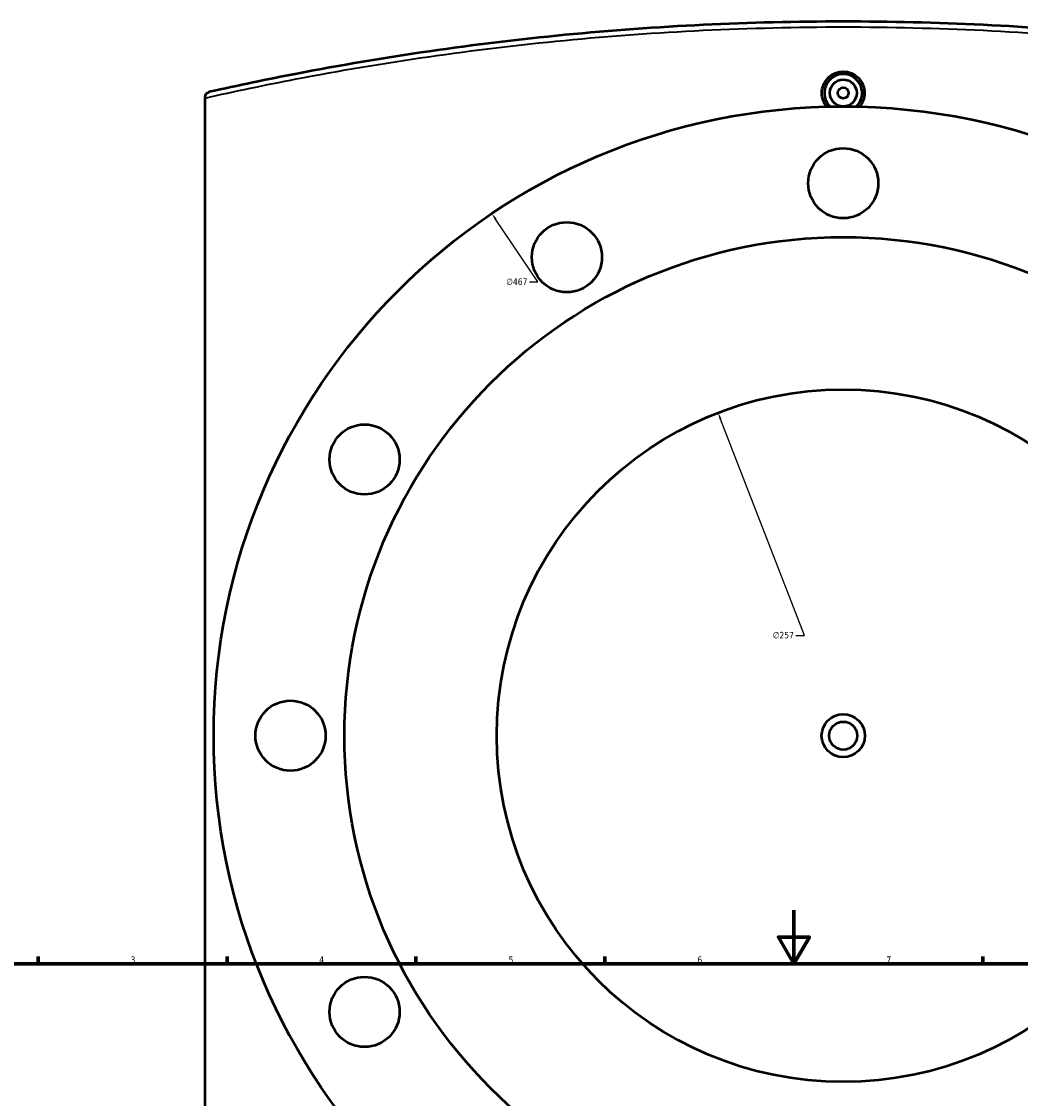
# Model space of a CAD drawing. Header units: millimetres. Extents: x -634 to 1186, y -411 to 930.
# Tile 10 of 13: x 134 to 505, y 524 to 924. Entities that reach past the tile are written whole.
import ezdxf

# ---------------------------------------------------------------- set-up
doc = ezdxf.new("R2010")
doc.units = ezdxf.units.MM
for name, color, linetype, lineweight in [('Border (ANSI)', 7, 'Continuous', 70), ('Dimension (ANSI)', 7, 'Continuous', 25), ('Visible (ANSI)', 7, 'Continuous', 50), ('Visible Narrow (ANSI)', 7, 'Continuous', 35)]:
    doc.layers.add(name, color=color, linetype=linetype, lineweight=lineweight)
doc.styles.add('Note Text (ANSI)', font='tahoma.ttf')
doc.dimstyles.new('Default - mm (ANSI)', dxfattribs={"dimtxt": 2.4, "dimasz": 2.5, "dimexe": 3.175, "dimexo": 1.6002, "dimgap": 0.8, "dimtad": 0, "dimtoh": 1, "dimdec": 0, "dimrnd": 1e-08, "dimzin": 4, "dimdsep": 46, "dimtxsty": 'Note Text (ANSI)', "dimcen": 0.09, "dimdle": 10, "dimclrd": 256, "dimclre": 256, "dimclrt": 5, "dimadec": 1, "dimazin": 1, "dimtfac": 1.27, "dimtofl": 0, "dimtmove": 0, "dimatfit": 3, "dimfxl": 1, "dimtolj": 1, "dimtzin": 4, "dimlwd": -1, "dimlwe": -1, "dimarcsym": 0})

# ---------------------------------------------------------------- blocks, each defined once
blk = doc.blocks.new('Borders Default Border')
at = {"layer": 'Border (ANSI)'}
for p, q in [((140.17, 574), (140.17, 576.8)), ((210.25, 574), (210.25, 576.8)), ((280.33, 574), (280.33, 576.8)), ((350.42, 574), (350.42, 576.8)), ((490.58, 574), (490.58, 576.8))]:
    blk.add_line(p, q, dxfattribs=at)
at = {"layer": 'Border (ANSI)', "flags": 128}
for points in [[(420.5, 594), (420.5, 574), (414.73, 584), (426.27, 584), (420.5, 574)], [(20, 20), (20, 574), (821, 574), (821, 20), (20, 20)]]:
    blk.add_lwpolyline(points, dxfattribs=at)
at = {"layer": 'Border (ANSI)', "color": 5, "true_color": 0x0000ff, "char_height": 2.4, "attachment_point": 7, "style": 'Note Text (ANSI)'}
for s, insert in [('3', (174.46, 574.35)), ('4', (244.45, 574.4)), ('5', (314.67, 574.35)), ('6', (384.69, 574.35)), ('7', (454.8, 574.4))]:
    blk.add_mtext(s, dxfattribs=dict(at, insert=insert))
blk = doc.blocks.new('*D7')
at = {"layer": 'Defpoints', "color": 0, "transparency": 16777216}
for p in [(392.4, 778.54), (485.21, 538.88)]:
    blk.add_point(p, dxfattribs=at)
at = {"layer": 'Dimension (ANSI)', "transparency": 16777216}
for p, q in [((424.38, 695.94), (393.3, 776.21)), ((421.22, 695.94), (424.38, 695.94))]:
    blk.add_line(p, q, dxfattribs=at)
blk.add_solid([(393.69, 776.36), (392.91, 776.06), (392.4, 778.54)], dxfattribs=at)
at = {"layer": 'Dimension (ANSI)', "color": 5, "transparency": 16777216, "insert": (412.66, 697.24), "char_height": 2.4, "attachment_point": 1, "style": 'Note Text (ANSI)'}
blk.add_mtext('\\A1;∅257', dxfattribs=at)
blk = doc.blocks.new('*D8')
at = {"layer": 'Defpoints', "color": 0, "transparency": 16777216}
for p in [(308.48, 852.46), (569.12, 464.96)]:
    blk.add_point(p, dxfattribs=at)
at = {"layer": 'Dimension (ANSI)', "transparency": 16777216}
for p, q in [((325.54, 827.1), (309.88, 850.39)), ((322.38, 827.1), (325.54, 827.1))]:
    blk.add_line(p, q, dxfattribs=at)
blk.add_solid([(310.22, 850.62), (309.53, 850.16), (308.48, 852.46)], dxfattribs=at)
at = {"layer": 'Dimension (ANSI)', "color": 5, "transparency": 16777216, "insert": (313.82, 828.39), "char_height": 2.4, "attachment_point": 1, "style": 'Note Text (ANSI)'}
blk.add_mtext('\\A1;∅467', dxfattribs=at)

msp = doc.modelspace()

# ---------------------------------------------------------------- linework, layer by layer
at = {"layer": 'Visible (ANSI)'}
for p in [(202.1, 895.61), (202.1, 422.09)]:
    msp.add_line(p, (202.1, 895.34), dxfattribs=at)
for centre, radius in [((438.8, 897.21), 5), ((438.8, 897.21), 2), ((438.8, 658.71), 233.5), ((438.8, 863.71), 13), ((336.3, 836.25), 13), ((438.8, 658.71), 185), ((438.8, 658.71), 128.5), ((261.27, 761.21), 13), ((233.8, 658.71), 13), ((438.8, 658.71), 8), ((438.8, 658.71), 5.2), ((261.27, 556.21), 13)]:
    msp.add_circle(centre, radius, dxfattribs=at)
msp.add_arc((438.8, 897.21), 7, 313.8237, 226.1763, dxfattribs=at)
for points, knots in [([(673.94, 897.57), (663.26, 899.97), (652.42, 902.24), (609.3, 910.55), (575.98, 915.44), (508.03, 922.02), (473.42, 923.71), (438.8, 923.71), (404.19, 923.71), (369.57, 922.02), (301.62, 915.43), (268.31, 910.55), (225.19, 902.24), (214.35, 899.97), (203.66, 897.57)], [6.141631, 6.141631, 6.141631, 6.141631, 9.679222, 9.679222, 20.044203, 20.044203, 30.409189, 30.409189, 30.409189, 40.774176, 40.774176, 51.139157, 51.139157, 54.676962, 54.676962, 54.676962, 54.676962]), ([(432.71, 892.13), (432.21, 892.74), (431.78, 893.43), (431.07, 895.16), (430.87, 896.22), (430.87, 897.21), (430.87, 898.21), (431.07, 899.27), (431.88, 901.22), (432.49, 902.12), (433.9, 903.52), (434.79, 904.13), (436.74, 904.94), (437.81, 905.14), (439.8, 905.14), (440.86, 904.94), (442.81, 904.13), (443.71, 903.52), (445.11, 902.12), (445.72, 901.22), (446.53, 899.27), (446.73, 898.21), (446.73, 897.21)], [4.252217, 4.252217, 4.252217, 4.252217, 4.480506, 4.480506, 4.779227, 4.779227, 4.779227, 5.077948, 5.077948, 5.376669, 5.376669, 5.675351, 5.675351, 5.974034, 5.974034, 6.272716, 6.272716, 6.571399, 6.571399, 6.87012, 6.87012, 7.168841, 7.168841, 7.168841, 7.168841]), ([(202.1, 895.61), (202.1, 895.84), (202.14, 896.06), (202.29, 896.5), (202.41, 896.71), (202.71, 897.06), (202.87, 897.21), (203.24, 897.43), (203.45, 897.52), (203.66, 897.56), (203.66, 897.57), (203.66, 897.57)], [-0.3030822, -0.3030822, -0.3030822, -0.3030822, -0.2342235, -0.2342235, -0.1541155, -0.1541155, -0.0782389, -0.0782389, 0, 0, 0.0007634, 0.0007634, 0.0007634, 0.0007634]), ([(446.73, 897.21), (446.73, 896.22), (446.53, 895.16), (445.82, 893.43), (445.39, 892.74), (444.89, 892.13)], [2.3896136, 2.3896136, 2.3896136, 2.3896136, 2.6883345, 2.6883345, 2.9166232, 2.9166232, 2.9166232, 2.9166232])]:
    msp.add_open_spline(points, degree=3, knots=knots, dxfattribs=at)
at = {"layer": 'Visible Narrow (ANSI)'}
msp.add_open_spline([(202.1, 895.34), (213.2, 897.84), (224.47, 900.2), (268.07, 908.58), (301.43, 913.45), (369.47, 920.02), (404.14, 921.71), (438.8, 921.71), (473.46, 921.71), (508.13, 920.02), (576.17, 913.45), (609.53, 908.58), (652.71, 900.28), (663.57, 898.02), (674.27, 895.61)], degree=3, knots=[-54.81307, -54.81307, -54.81307, -54.81307, -51.139157, -51.139157, -40.774176, -40.774176, -30.409189, -30.409189, -30.409189, -20.044203, -20.044203, -9.679222, -9.679222, -6.141631, -6.141631, -6.141631, -6.141631], dxfattribs=at)

# ---------------------------------------------------------------- block references
msp.add_blockref('Borders Default Border', (0, 0))

# ---------------------------------------------------------------- dimensions: what is measured, and where the dimension line sits
at = {"layer": 'Dimension (ANSI)'}
for p1, p2, picture, middle in [((569.12, 464.96), (308.48, 852.46), '*D8', (317.7, 827.1)), ((485.21, 538.88), (392.4, 778.54), '*D7', (416.54, 695.94))]:
    dim = msp.add_diameter_dim_2p(p1=p1, p2=p2, dimstyle='Default - mm (ANSI)', override={"dimgap": 0.8, "dimtih": 1, "dimdec": 0, "dimlfac": 1, "dimtol": 0, "dimlim": 0, "dimtp": 0, "dimtm": 0, "dimtdec": 2}, dxfattribs=at)
    dim.commit()
    dim.dimension.update_dxf_attribs({"geometry": picture, "text_midpoint": middle, "dimtype": 163})

doc.saveas('drawing.dxf')
